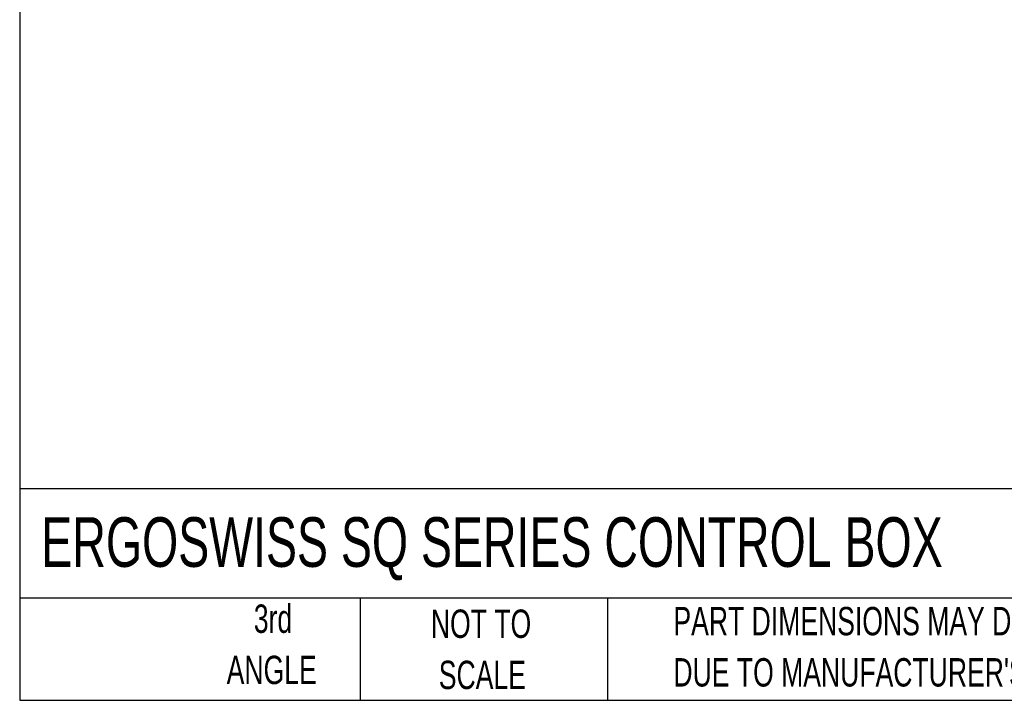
# Paper-space layout 'Sheet1(5)' of a CAD drawing. Header units: millimetres. Extents: x 25 to 1092, y 25 to 838.
# Tile 1 of 9: x 25 to 319, y 25 to 229. Entities that reach past the tile are written whole.
import ezdxf

# ---------------------------------------------------------------- set-up
doc = ezdxf.new("R2010")
doc.units = ezdxf.units.MM
doc.layers.add('TEXT', color=140, linetype='Continuous', lineweight=25)
doc.styles.add('SLDTEXTSTYLE0', font='TXT', dxfattribs={"width": 0.7})

psp = doc.layouts.new('Sheet1(5)')

# ---------------------------------------------------------------- linework, layer by layer
at = {"layer": 'TEXT', "ltscale": 4}
for p, q in [((25.4, 838.2), (25.4, 25.4)), ((1092.2, 88.5), (25.4, 88.5)), ((1092.2, 55.88), (25.4, 55.88)), ((127, 55.88), (127, 25.4)), ((200.85, 55.88), (200.85, 25.4)), ((25.4, 25.4), (1092.2, 25.4))]:
    psp.add_line(p, q, dxfattribs=at)

# ---------------------------------------------------------------- texts
at = {"layer": 'TEXT', "ltscale": 16, "style": 'SLDTEXTSTYLE0'}
for s, insert, char_height, attachment_point in [('ERGOSWISS SQ SERIES CONTROL BOX', (31.86, 80.06), 14.8167, 1), ('3rd', (100.99, 54), 8.467, 2), ('PART DIMENSIONS MAY DIFFER SLIGHTLY', (220.48, 53.28), 8.4667, 1), ('NOT TO', (163.07, 52.5), 8.467, 2), ('ANGLE', (100.6, 38.71), 8.467, 2), ("DUE TO MANUFACTURER'S VARIANCES", (220.48, 37.99), 8.4667, 1), ('SCALE', (163.46, 37.22), 8.467, 2)]:
    psp.add_mtext(s, dxfattribs=dict(at, insert=insert, char_height=char_height, attachment_point=attachment_point))

doc.saveas('drawing.dxf')
